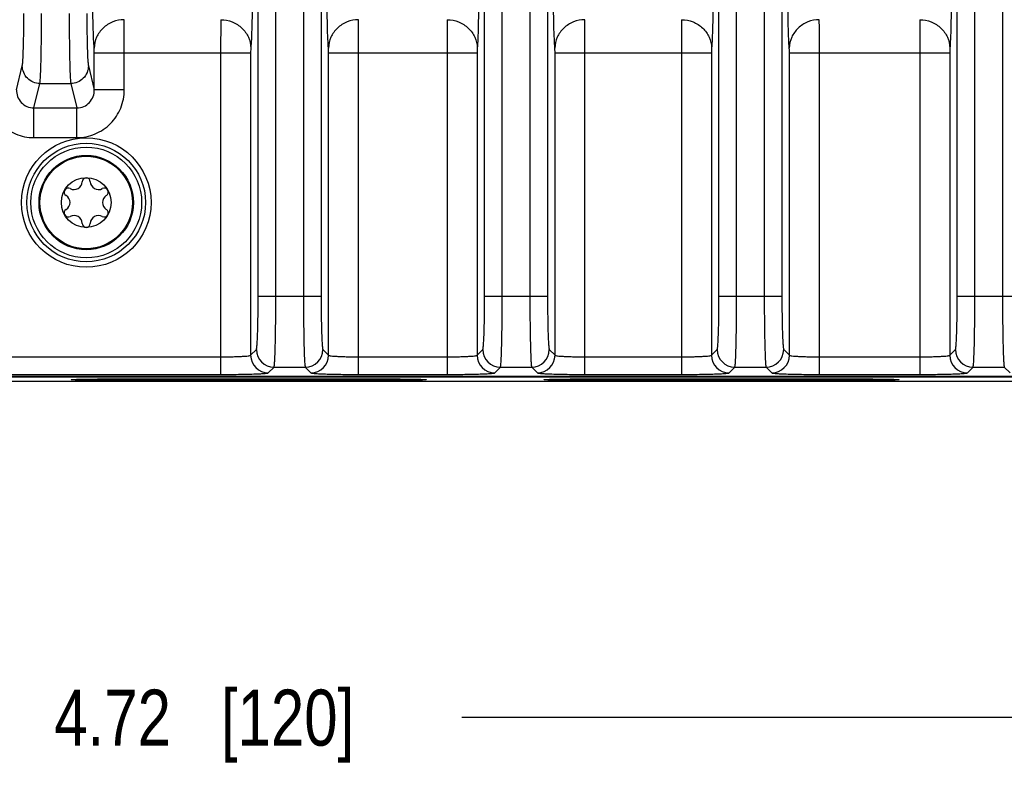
# Model space of a CAD drawing. Header units: inches. Extents: x 0 to 34, y 0 to 22.
# Tile 85 of 133: x 21 to 23.2, y 2.3 to 4. Entities that reach past the tile are written whole.
import ezdxf

# ---------------------------------------------------------------- set-up
doc = ezdxf.new("R2010")
doc.units = ezdxf.units.IN
doc.header["$LTSCALE"] = 1.87
doc.header["$MEASUREMENT"] = 0
doc.layers.get('0').update_dxf_attribs({"linetype": 'CONTINUOUS'})
doc.layers.add('COSMETIC', color=7, linetype='CONTINUOUS')
doc.layers.add('DIMENSIONS', color=7, linetype='CONTINUOUS')
doc.styles.get("Standard").update_dxf_attribs({"font": 'txt', "width": 0.8})
doc.dimstyles.new('DIMSTYLE_1', dxfattribs={"dimtxt": 0.125, "dimasz": 0.18, "dimexe": 0.125, "dimexo": 0.0625, "dimgap": 0.0625, "dimtad": 0, "dimtih": 1, "dimtoh": 1, "dimzin": 4, "dimdsep": 46, "dimtxsty": 'STANDARD', "dimblk": '_FILLED', "dimblk1": '_FILLED', "dimblk2": '_FILLED', "dimcen": 0.09, "dimadec": 0, "dimazin": 0, "dimtp": 0.001, "dimtm": 0.001, "dimtfac": 1, "dimtofl": 0, "dimtmove": 0, "dimatfit": 3, "dimldrblk": '_FILLED', "dimfxl": 1, "dimtolj": 1, "dimtzin": 4, "dimarcsym": 0})
doc.dimstyles.new('DIMSTYLE_2', dxfattribs={"dimtxt": 0.125, "dimasz": 0.18, "dimexe": 0.125, "dimexo": 0.0625, "dimgap": 0.0625, "dimtad": 0, "dimtih": 1, "dimtoh": 1, "dimzin": 4, "dimdsep": 46, "dimtxsty": 'STANDARD', "dimblk": '_FILLED', "dimblk1": '_FILLED', "dimblk2": '_FILLED', "dimcen": 0.09, "dimadec": 0, "dimazin": 0, "dimtp": 0.01, "dimtm": 0.01, "dimtfac": 1, "dimtofl": 0, "dimtmove": 0, "dimatfit": 3, "dimldrblk": '_FILLED', "dimfxl": 1, "dimtolj": 1, "dimtzin": 4, "dimarcsym": 0})

# ---------------------------------------------------------------- blocks, each defined once
blk = doc.blocks.new('_FILLED')
at = {"color": 0, "linetype": 'BYBLOCK'}
blk.add_solid([(0, 0), (-1, 0.174), (-1, -0.174)], dxfattribs=at)
blk = doc.blocks.new('*D12')
at = {"layer": 'DIMENSIONS', "color": 6, "linetype": 'CONTINUOUS'}
for p, q in [((19.0324, 3.7623), (19.0324, 2.3057)), ((23.7568, 3.7623), (23.7568, 2.3057)), ((19.0324, 2.4307), (20.8196, 2.4307)), ((23.7568, 2.4307), (21.9696, 2.4307))]:
    blk.add_line(p, q, dxfattribs=at)
at = {"layer": 'DIMENSIONS', "color": 6, "linetype": 'CONTINUOUS', "xscale": 0.18, "yscale": 0.18, "zscale": 0.18, "rotation": 180}
blk.add_blockref('_FILLED', (19.0324, 2.4307), dxfattribs=at)
at = {"layer": 'DIMENSIONS', "color": 6, "linetype": 'CONTINUOUS', "xscale": 0.18, "yscale": 0.18, "zscale": 0.18}
blk.add_blockref('_FILLED', (23.7568, 2.4307), dxfattribs=at)
at = {"layer": 'DIMENSIONS', "color": 6, "linetype": 'CONTINUOUS', "insert": (21.3946, 2.4932), "char_height": 0.125, "width": 1.025, "attachment_point": 2, "line_spacing_factor": 0.9}
blk.add_mtext('4.72{\\Ftxt.shx;\\W1.000000;\\H0.125000; }[120]', dxfattribs=at)
blk = doc.blocks.new('*D13')
at = {"layer": 'DIMENSIONS', "color": 2, "linetype": 'CONTINUOUS'}
for p, q in [((11.4587, 3.3083), (11.4587, 1.5557)), ((24.3428, 3.2182), (24.3428, 1.5557)), ((11.4587, 1.6807), (17.1758, 1.6807)), ((24.3428, 1.6807), (18.6258, 1.6807))]:
    blk.add_line(p, q, dxfattribs=at)
at = {"layer": 'DIMENSIONS', "color": 2, "linetype": 'CONTINUOUS', "xscale": 0.18, "yscale": 0.18, "zscale": 0.18, "rotation": 180}
blk.add_blockref('_FILLED', (11.4587, 1.6807), dxfattribs=at)
at = {"layer": 'DIMENSIONS', "color": 2, "linetype": 'CONTINUOUS', "xscale": 0.18, "yscale": 0.18, "zscale": 0.18}
blk.add_blockref('_FILLED', (24.3428, 1.6807), dxfattribs=at)
at = {"layer": 'DIMENSIONS', "color": 2, "linetype": 'CONTINUOUS', "insert": (17.9008, 1.7432), "char_height": 0.125, "width": 1.325, "attachment_point": 2, "line_spacing_factor": 0.9}
blk.add_mtext('12.88{\\Ftxt.shx;\\W1.000000;\\H0.125000; }[327.3]', dxfattribs=at)
blk = doc.blocks.new('*D14')
at = {"layer": 'DIMENSIONS', "color": 2, "linetype": 'CONTINUOUS'}
for p, q in [((11.3967, 4.6922), (11.3967, 0.8057)), ((24.3428, 3.2182), (24.3428, 0.8057)), ((11.3967, 0.9307), (17.1448, 0.9307)), ((24.3428, 0.9307), (18.5948, 0.9307))]:
    blk.add_line(p, q, dxfattribs=at)
at = {"layer": 'DIMENSIONS', "color": 2, "linetype": 'CONTINUOUS', "xscale": 0.18, "yscale": 0.18, "zscale": 0.18, "rotation": 180}
blk.add_blockref('_FILLED', (11.3967, 0.9307), dxfattribs=at)
at = {"layer": 'DIMENSIONS', "color": 2, "linetype": 'CONTINUOUS', "xscale": 0.18, "yscale": 0.18, "zscale": 0.18}
blk.add_blockref('_FILLED', (24.3428, 0.9307), dxfattribs=at)
at = {"layer": 'DIMENSIONS', "color": 2, "linetype": 'CONTINUOUS', "insert": (17.8698, 0.9932), "char_height": 0.125, "width": 1.325, "attachment_point": 2, "line_spacing_factor": 0.9}
blk.add_mtext('12.95{\\Ftxt.shx;\\W1.000000;\\H0.125000; }[328.8]', dxfattribs=at)
blk = doc.blocks.new('*D22')
at = {"layer": 'DIMENSIONS', "color": 2, "linetype": 'CONTINUOUS'}
for p, q in [((19.0324, 3.7623), (19.0324, 2.3057)), ((23.7568, 3.7623), (23.7568, 2.3057)), ((19.0324, 2.4307), (20.8196, 2.4307)), ((23.7568, 2.4307), (21.9696, 2.4307))]:
    blk.add_line(p, q, dxfattribs=at)
at = {"layer": 'DIMENSIONS', "color": 2, "linetype": 'CONTINUOUS', "xscale": 0.18, "yscale": 0.18, "zscale": 0.18, "rotation": 180}
blk.add_blockref('_FILLED', (19.0324, 2.4307), dxfattribs=at)
at = {"layer": 'DIMENSIONS', "color": 2, "linetype": 'CONTINUOUS', "xscale": 0.18, "yscale": 0.18, "zscale": 0.18}
blk.add_blockref('_FILLED', (23.7568, 2.4307), dxfattribs=at)
at = {"layer": 'DIMENSIONS', "color": 2, "linetype": 'CONTINUOUS', "insert": (21.3946, 2.4932), "char_height": 0.125, "width": 1.025, "attachment_point": 2, "line_spacing_factor": 0.9}
blk.add_mtext('4.72{\\Ftxt.shx;\\W1.000000;\\H0.125000; }[120]', dxfattribs=at)

msp = doc.modelspace()

# ---------------------------------------------------------------- linework, layer by layer
at = {"color": 7, "linetype": 'CONTINUOUS'}
for p, q in [((21.5149, 3.3703), (21.5149, 6.4601)), ((21.5542, 3.3703), (21.5542, 6.4601)), ((21.616, 6.4601), (21.616, 3.3703)), ((21.6553, 6.4601), (21.6553, 3.3703)), ((22.5429, 3.3703), (22.5429, 6.4601)), ((22.5822, 3.3703), (22.5822, 6.4601)), ((22.644, 6.4601), (22.644, 3.3703)), ((22.6833, 6.4601), (22.6833, 3.3703)), ((23.0744, 3.3703), (23.0744, 6.4601)), ((23.1137, 3.3703), (23.1137, 6.4601)), ((23.1755, 6.4601), (23.1755, 3.3703)), ((22.02, 3.3703), (22.02, 5.8285)), ((22.0593, 3.3703), (22.0593, 5.8285)), ((22.1211, 5.8285), (22.1211, 3.3703)), ((22.1604, 5.8285), (22.1604, 3.3703)), ((21.4315, 3.9883), (21.4312, 3.914)), ((21.9366, 3.9883), (21.9364, 3.914)), ((22.4596, 3.9883), (22.4593, 3.914)), ((22.9911, 3.9883), (22.9908, 3.914)), ((21.1493, 3.914), (21.4981, 3.914)), ((21.1493, 3.8319), (21.1493, 3.914)), ((21.2162, 3.8319), (21.2162, 3.914)), ((21.4312, 3.914), (21.4312, 3.1966)), ((21.4984, 3.9251), (21.4981, 3.914)), ((21.4981, 3.914), (21.4981, 3.2395)), ((21.672, 3.914), (22.0032, 3.914)), ((21.672, 3.2395), (21.672, 3.914)), ((21.7389, 3.1966), (21.7389, 3.914)), ((21.9364, 3.914), (21.9364, 3.1966)), ((22.0035, 3.9251), (22.0032, 3.914)), ((22.0032, 3.914), (22.0032, 3.2395)), ((22.1771, 3.914), (22.5262, 3.914)), ((22.1771, 3.2395), (22.1771, 3.914)), ((22.244, 3.1966), (22.244, 3.914)), ((22.4593, 3.914), (22.4593, 3.1966)), ((22.5264, 3.9251), (22.5262, 3.914)), ((22.5262, 3.914), (22.5262, 3.2395)), ((22.7001, 3.914), (23.0577, 3.914)), ((22.7001, 3.2395), (22.7001, 3.914)), ((22.767, 3.1966), (22.767, 3.914)), ((22.9908, 3.914), (22.9908, 3.1966)), ((23.0579, 3.9251), (23.0577, 3.914)), ((23.0577, 3.914), (23.0577, 3.2395)), ((20.9755, 3.8319), (20.9886, 3.885)), ((21.1362, 3.885), (21.1493, 3.8319)), ((21.0144, 3.7914), (21.028, 3.846)), ((21.028, 3.846), (21.0968, 3.846)), ((21.0968, 3.846), (21.1104, 3.7914)), ((21.2162, 3.8319), (21.1493, 3.8319)), ((21.0144, 3.7914), (21.1104, 3.7914)), ((21.0144, 3.7251), (21.0144, 3.7914)), ((21.1104, 3.7251), (21.1104, 3.7914)), ((21.0144, 3.7251), (21.1104, 3.7251)), ((21.6553, 3.3703), (21.5149, 3.3703)), ((22.1604, 3.3703), (22.02, 3.3703)), ((22.6833, 3.3703), (22.5429, 3.3703)), ((23.2148, 3.3703), (23.0744, 3.3703)), ((21.4981, 3.2395), (21.5109, 3.2523)), ((21.6593, 3.2523), (21.672, 3.2395)), ((22.0032, 3.2395), (22.016, 3.2523)), ((22.1644, 3.2523), (22.1771, 3.2395)), ((22.5262, 3.2395), (22.5389, 3.2523)), ((22.6873, 3.2523), (22.7001, 3.2395)), ((23.0577, 3.2395), (23.0704, 3.2523)), ((20.6666, 3.2359), (21.4312, 3.2359)), ((21.7389, 3.2359), (21.9364, 3.2359)), ((22.244, 3.2359), (22.4593, 3.2359)), ((22.767, 3.2359), (22.9908, 3.2359)), ((21.5375, 3.2002), (21.5502, 3.2129)), ((21.5502, 3.2129), (21.6199, 3.2129)), ((21.6199, 3.2129), (21.6327, 3.2002)), ((22.0426, 3.2002), (22.0553, 3.2129)), ((22.0553, 3.2129), (22.1251, 3.2129)), ((22.1251, 3.2129), (22.1378, 3.2002)), ((22.5655, 3.2002), (22.5783, 3.2129)), ((22.5783, 3.2129), (22.648, 3.2129)), ((22.648, 3.2129), (22.6607, 3.2002)), ((23.097, 3.2002), (23.1098, 3.2129)), ((23.1098, 3.2129), (23.1795, 3.2129)), ((23.1795, 3.2129), (23.1922, 3.2002)), ((12.5547, 3.1931), (24.2326, 3.1931)), ((15.4198, 3.1915), (24.232, 3.1915)), ((20.6666, 3.1966), (21.4312, 3.1966)), ((21.1985, 3.1866), (21.7891, 3.1866)), ((21.1985, 3.1831), (21.1985, 3.1866)), ((21.7389, 3.1966), (21.9364, 3.1966)), ((21.7891, 3.1831), (21.7891, 3.1866)), ((22.244, 3.1966), (22.4593, 3.1966)), ((22.2535, 3.1866), (22.8441, 3.1866)), ((22.2535, 3.1831), (22.2535, 3.1866)), ((22.767, 3.1966), (22.9908, 3.1966)), ((22.8441, 3.1831), (22.8441, 3.1866)), ((24.2428, 3.1807), (15.42, 3.1807)), ((21.7891, 3.1831), (21.1985, 3.1831)), ((22.8441, 3.1831), (22.2535, 3.1831))]:
    msp.add_line(p, q, dxfattribs=at)
for radius in [0.1445, 0.1236, 0.1053, 0.1033, 0.0555]:
    msp.add_circle((21.1313, 3.5802), radius, dxfattribs=at)
for centre, radius, start, end in [((21.1041, 3.6272), 0.0181, 241.6303, 358.3697), ((21.1313, 3.6265), 0.00906, 1.6303, 178.3697), ((21.1585, 3.6272), 0.0181, 181.6303, 298.3697), ((21.0912, 3.6033), 0.00906, 61.6303, 238.3697), ((21.1714, 3.6033), 0.00906, 301.6303, 118.3697), ((21.077, 3.5802), 0.0181, 301.6303, 58.3697), ((21.1856, 3.5802), 0.0181, 121.6303, 238.3697), ((21.0912, 3.5571), 0.00906, 121.6303, 298.3697), ((21.1714, 3.5571), 0.00906, 241.6303, 58.3697), ((21.1041, 3.5332), 0.0181, 1.6303, 118.3697), ((21.1585, 3.5332), 0.0181, 61.6303, 178.3697), ((21.1313, 3.5339), 0.00906, 181.6303, 358.3697), ((21.5503, 3.2523), 0.0394, 180.0842, 269.9158), ((21.6199, 3.2523), 0.0394, 270.0842, 359.9158), ((22.0554, 3.2523), 0.0394, 180.0842, 269.9158), ((22.125, 3.2523), 0.0394, 270.0842, 359.9158), ((22.5783, 3.2523), 0.0394, 180.0842, 269.9158), ((22.6479, 3.2523), 0.0394, 270.0842, 359.9158), ((23.1098, 3.2523), 0.0394, 180.0842, 269.9158), ((21.5375, 3.2396), 0.0394, 180.0842, 269.9158), ((21.6326, 3.2396), 0.0394, 270.0842, 359.9158), ((22.0427, 3.2396), 0.0394, 180.0842, 269.9158), ((22.1377, 3.2396), 0.0394, 270.0842, 359.9158), ((22.5656, 3.2396), 0.0394, 180.0842, 269.9158), ((22.6607, 3.2396), 0.0394, 270.0842, 359.9158), ((23.0971, 3.2396), 0.0394, 180.0842, 269.9158)]:
    msp.add_arc(centre, radius, start, end, dxfattribs=at)
for points, knots in [([(21.1491, 3.9251), (21.1484, 3.9316), (21.1476, 3.9481), (21.1462, 3.9906), (21.1457, 4.0527), (21.1462, 4.1148), (21.1476, 4.1573), (21.1484, 4.1737), (21.1491, 4.1802)], [0, 0, 0, 0, 0.076843, 0.193551, 0.5, 0.806448, 0.923156, 1, 1, 1, 1]), ([(21.4984, 4.1802), (21.4991, 4.1737), (21.4999, 4.1573), (21.5013, 4.1148), (21.5018, 4.0527), (21.5013, 3.9906), (21.4999, 3.9481), (21.4991, 3.9316), (21.4984, 3.9251)], [0, 0, 0, 0, 0.076844, 0.193552, 0.5, 0.806449, 0.923156, 1, 1, 1, 1]), ([(21.6718, 3.9251), (21.6711, 3.9316), (21.6702, 3.9481), (21.6689, 3.9906), (21.6684, 4.0527), (21.6689, 4.1148), (21.6702, 4.1573), (21.6711, 4.1737), (21.6718, 4.1802)], [0, 0, 0, 0, 0.076843, 0.193551, 0.5, 0.806448, 0.923156, 1, 1, 1, 1]), ([(22.0035, 4.1802), (22.0042, 4.1737), (22.005, 4.1573), (22.0064, 4.1148), (22.0069, 4.0527), (22.0064, 3.9906), (22.005, 3.9481), (22.0042, 3.9316), (22.0035, 3.9251)], [0, 0, 0, 0, 0.076844, 0.193552, 0.5, 0.806449, 0.923156, 1, 1, 1, 1]), ([(22.1769, 3.9251), (22.1762, 3.9316), (22.1754, 3.9481), (22.174, 3.9906), (22.1735, 4.0527), (22.174, 4.1148), (22.1754, 4.1573), (22.1762, 4.1737), (22.1769, 4.1802)], [0, 0, 0, 0, 0.076843, 0.193551, 0.5, 0.806448, 0.923156, 1, 1, 1, 1]), ([(22.5264, 4.1802), (22.5271, 4.1737), (22.528, 4.1573), (22.5293, 4.1148), (22.5298, 4.0527), (22.5293, 3.9906), (22.528, 3.9481), (22.5271, 3.9316), (22.5264, 3.9251)], [0, 0, 0, 0, 0.076844, 0.193552, 0.5, 0.806449, 0.923156, 1, 1, 1, 1]), ([(22.6998, 3.9251), (22.6991, 3.9316), (22.6983, 3.9481), (22.6969, 3.9906), (22.6964, 4.0527), (22.6969, 4.1148), (22.6983, 4.1573), (22.6991, 4.1737), (22.6998, 4.1802)], [0, 0, 0, 0, 0.076843, 0.193551, 0.5, 0.806448, 0.923156, 1, 1, 1, 1]), ([(23.0579, 4.1802), (23.0586, 4.1737), (23.0594, 4.1573), (23.0608, 4.1148), (23.0613, 4.0527), (23.0608, 3.9906), (23.0595, 3.9481), (23.0586, 3.9316), (23.0579, 3.9251)], [0, 0, 0, 0, 0.076844, 0.193552, 0.5, 0.806449, 0.923156, 1, 1, 1, 1]), ([(20.9886, 3.885), (20.989, 3.8865), (20.9895, 3.8909), (20.9905, 3.9041), (20.9913, 3.9277), (20.992, 3.9623), (20.9922, 3.9881), (20.9922, 4.0019)], [0, 0, 0, 0, 0.04137, 0.113093, 0.337922, 0.646502, 1, 1, 1, 1]), ([(21.028, 3.846), (21.0284, 3.8481), (21.0288, 3.8539), (21.0299, 3.8715), (21.0307, 3.9029), (21.0314, 3.9491), (21.0315, 3.9835), (21.0315, 4.0019)], [0, 0, 0, 0, 0.041184, 0.112842, 0.337707, 0.646385, 1, 1, 1, 1]), ([(21.0933, 4.0019), (21.0933, 3.9835), (21.0934, 3.9491), (21.0941, 3.903), (21.0949, 3.8715), (21.096, 3.8539), (21.0964, 3.8481), (21.0968, 3.846)], [0, 0, 0, 0, 0.353557, 0.662253, 0.887147, 0.958812, 1, 1, 1, 1]), ([(21.1326, 4.0019), (21.1326, 3.9881), (21.1328, 3.9623), (21.1335, 3.9277), (21.1343, 3.9041), (21.1353, 3.8909), (21.1358, 3.8865), (21.1362, 3.885)], [0, 0, 0, 0, 0.35344, 0.66204, 0.886899, 0.958626, 1, 1, 1, 1]), ([(21.216, 3.9883), (21.2073, 3.9882), (21.19, 3.9848), (21.1679, 3.9709), (21.1529, 3.95), (21.1492, 3.9333), (21.1491, 3.9251)], [0, 0, 0, 0, 0.256111, 0.509215, 0.756946, 1, 1, 1, 1]), ([(21.2162, 3.914), (21.2162, 3.922), (21.2162, 3.9467), (21.2162, 3.9715), (21.216, 3.9883)], [0, 0, 0, 0, 0.321753, 1, 1, 1, 1]), ([(21.4315, 3.9883), (21.4402, 3.9882), (21.4575, 3.9848), (21.4795, 3.9709), (21.4946, 3.95), (21.4983, 3.9333), (21.4984, 3.9251)], [0, 0, 0, 0, 0.256111, 0.509215, 0.756946, 1, 1, 1, 1]), ([(21.7386, 3.9883), (21.73, 3.9882), (21.7127, 3.9848), (21.6906, 3.9709), (21.6756, 3.95), (21.6719, 3.9333), (21.6718, 3.9251)], [0, 0, 0, 0, 0.256111, 0.509215, 0.756946, 1, 1, 1, 1]), ([(21.7389, 3.914), (21.7389, 3.922), (21.7389, 3.9467), (21.7389, 3.9715), (21.7386, 3.9883)], [0, 0, 0, 0, 0.321753, 1, 1, 1, 1]), ([(21.9366, 3.9883), (21.9453, 3.9882), (21.9626, 3.9848), (21.9846, 3.9709), (21.9997, 3.95), (22.0034, 3.9333), (22.0035, 3.9251)], [0, 0, 0, 0, 0.256111, 0.509215, 0.756946, 1, 1, 1, 1]), ([(22.2438, 3.9883), (22.2351, 3.9882), (22.2178, 3.9848), (22.1957, 3.9709), (22.1807, 3.95), (22.177, 3.9333), (22.1769, 3.9251)], [0, 0, 0, 0, 0.256111, 0.509215, 0.756946, 1, 1, 1, 1]), ([(22.244, 3.914), (22.244, 3.922), (22.244, 3.9467), (22.244, 3.9715), (22.2438, 3.9883)], [0, 0, 0, 0, 0.321753, 1, 1, 1, 1]), ([(22.4596, 3.9883), (22.4682, 3.9882), (22.4855, 3.9848), (22.5076, 3.9709), (22.5226, 3.95), (22.5263, 3.9333), (22.5264, 3.9251)], [0, 0, 0, 0, 0.256111, 0.509215, 0.756946, 1, 1, 1, 1]), ([(22.7667, 3.9883), (22.758, 3.9882), (22.7407, 3.9848), (22.7187, 3.9709), (22.7036, 3.95), (22.6999, 3.9333), (22.6998, 3.9251)], [0, 0, 0, 0, 0.256111, 0.509215, 0.756946, 1, 1, 1, 1]), ([(22.767, 3.914), (22.767, 3.922), (22.7669, 3.9467), (22.7669, 3.9715), (22.7667, 3.9883)], [0, 0, 0, 0, 0.321753, 1, 1, 1, 1]), ([(22.9911, 3.9883), (22.9997, 3.9882), (23.017, 3.9848), (23.0391, 3.9709), (23.0541, 3.95), (23.0578, 3.9333), (23.0579, 3.9251)], [0, 0, 0, 0, 0.256111, 0.509215, 0.756946, 1, 1, 1, 1]), ([(21.1493, 3.914), (21.1493, 3.9152), (21.1493, 3.9189), (21.1493, 3.9226), (21.1491, 3.9251)], [0, 0, 0, 0, 0.321678, 1, 1, 1, 1]), ([(21.672, 3.914), (21.672, 3.9152), (21.672, 3.9189), (21.672, 3.9226), (21.6718, 3.9251)], [0, 0, 0, 0, 0.321678, 1, 1, 1, 1]), ([(22.1771, 3.914), (22.1771, 3.9152), (22.1771, 3.9189), (22.1771, 3.9226), (22.1769, 3.9251)], [0, 0, 0, 0, 0.321678, 1, 1, 1, 1]), ([(22.7001, 3.914), (22.7001, 3.9152), (22.7, 3.9189), (22.7, 3.9226), (22.6998, 3.9251)], [0, 0, 0, 0, 0.321678, 1, 1, 1, 1]), ([(21.028, 3.846), (21.018, 3.846), (20.9972, 3.8543), (20.9887, 3.875), (20.9886, 3.885)], [0, 0, 0, 0, 0.501635, 1, 1, 1, 1]), ([(21.1362, 3.885), (21.1361, 3.875), (21.1276, 3.8543), (21.1068, 3.846), (21.0968, 3.846)], [0, 0, 0, 0, 0.498378, 1, 1, 1, 1]), ([(20.9086, 3.8319), (20.9086, 3.8181), (20.914, 3.7901), (20.9374, 3.7546), (20.9726, 3.7307), (21.0006, 3.7251), (21.0144, 3.7251)], [0, 0, 0, 0, 0.250075, 0.50005, 0.750001, 1, 1, 1, 1]), ([(20.9755, 3.8319), (20.9754, 3.8268), (20.9772, 3.8164), (20.9855, 3.8029), (20.9986, 3.7935), (21.0092, 3.7914), (21.0144, 3.7914)], [0, 0, 0, 0, 0.247143, 0.496329, 0.747717, 1, 1, 1, 1]), ([(21.1104, 3.7251), (21.1242, 3.7251), (21.1522, 3.7307), (21.1874, 3.7546), (21.2108, 3.7901), (21.2162, 3.8181), (21.2162, 3.8319)], [0, 0, 0, 0, 0.250003, 0.499951, 0.749924, 1, 1, 1, 1]), ([(21.1104, 3.7914), (21.1156, 3.7914), (21.1262, 3.7935), (21.1393, 3.8029), (21.1476, 3.8164), (21.1494, 3.8268), (21.1493, 3.8319)], [0, 0, 0, 0, 0.252287, 0.503672, 0.752857, 1, 1, 1, 1]), ([(21.5109, 3.2523), (21.5111, 3.2525), (21.5114, 3.2536), (21.5117, 3.2555), (21.5121, 3.2586), (21.5126, 3.2647), (21.5132, 3.2747), (21.5138, 3.2892), (21.5142, 3.3067), (21.5147, 3.3341), (21.5149, 3.3555), (21.5149, 3.3703)], [0, 0, 0, 0, 0.008604, 0.025967, 0.052176, 0.087054, 0.181481, 0.305903, 0.455824, 0.625684, 1, 1, 1, 1]), ([(21.5502, 3.2129), (21.5505, 3.2133), (21.5507, 3.2147), (21.5511, 3.2173), (21.5514, 3.2214), (21.552, 3.2295), (21.5525, 3.2429), (21.5531, 3.2622), (21.5536, 3.2856), (21.5541, 3.322), (21.5542, 3.3506), (21.5542, 3.3703)], [0, 0, 0, 0, 0.008329, 0.02557, 0.051712, 0.086556, 0.180988, 0.305477, 0.455483, 0.625443, 1, 1, 1, 1]), ([(21.616, 3.3703), (21.616, 3.3506), (21.6161, 3.322), (21.6166, 3.2856), (21.617, 3.2622), (21.6176, 3.2429), (21.6182, 3.2295), (21.6187, 3.2214), (21.6191, 3.2173), (21.6195, 3.2147), (21.6197, 3.2133), (21.6199, 3.2129)], [0, 0, 0, 0, 0.374557, 0.544517, 0.694523, 0.819012, 0.913444, 0.948288, 0.97443, 0.991671, 1, 1, 1, 1]), ([(21.6553, 3.3703), (21.6553, 3.3555), (21.6554, 3.3341), (21.6559, 3.3067), (21.6564, 3.2892), (21.657, 3.2747), (21.6575, 3.2647), (21.6581, 3.2586), (21.6584, 3.2555), (21.6588, 3.2536), (21.659, 3.2525), (21.6593, 3.2523)], [0, 0, 0, 0, 0.374316, 0.544176, 0.694097, 0.818519, 0.912946, 0.947824, 0.974033, 0.991396, 1, 1, 1, 1]), ([(22.016, 3.2523), (22.0162, 3.2525), (22.0165, 3.2536), (22.0169, 3.2555), (22.0172, 3.2586), (22.0177, 3.2647), (22.0183, 3.2747), (22.0189, 3.2892), (22.0194, 3.3067), (22.0198, 3.3341), (22.02, 3.3555), (22.02, 3.3703)], [0, 0, 0, 0, 0.008604, 0.025967, 0.052176, 0.087054, 0.181481, 0.305903, 0.455824, 0.625684, 1, 1, 1, 1]), ([(22.0553, 3.2129), (22.0556, 3.2133), (22.0558, 3.2147), (22.0562, 3.2173), (22.0565, 3.2214), (22.0571, 3.2295), (22.0576, 3.2429), (22.0582, 3.2622), (22.0587, 3.2856), (22.0592, 3.322), (22.0593, 3.3506), (22.0593, 3.3703)], [0, 0, 0, 0, 0.008329, 0.02557, 0.051712, 0.086556, 0.180988, 0.305477, 0.455483, 0.625443, 1, 1, 1, 1]), ([(22.1211, 3.3703), (22.1211, 3.3506), (22.1212, 3.322), (22.1217, 3.2856), (22.1222, 3.2622), (22.1227, 3.2429), (22.1233, 3.2295), (22.1238, 3.2214), (22.1242, 3.2173), (22.1246, 3.2147), (22.1248, 3.2133), (22.1251, 3.2129)], [0, 0, 0, 0, 0.374557, 0.544517, 0.694523, 0.819012, 0.913444, 0.948288, 0.97443, 0.991671, 1, 1, 1, 1]), ([(22.1604, 3.3703), (22.1604, 3.3555), (22.1606, 3.3341), (22.161, 3.3067), (22.1615, 3.2892), (22.1621, 3.2747), (22.1626, 3.2647), (22.1632, 3.2586), (22.1635, 3.2555), (22.1639, 3.2536), (22.1642, 3.2525), (22.1644, 3.2523)], [0, 0, 0, 0, 0.374316, 0.544176, 0.694097, 0.818519, 0.912946, 0.947824, 0.974033, 0.991396, 1, 1, 1, 1]), ([(22.5389, 3.2523), (22.5392, 3.2525), (22.5394, 3.2536), (22.5398, 3.2555), (22.5401, 3.2586), (22.5407, 3.2647), (22.5412, 3.2747), (22.5418, 3.2892), (22.5423, 3.3067), (22.5428, 3.3341), (22.5429, 3.3555), (22.5429, 3.3703)], [0, 0, 0, 0, 0.008604, 0.025967, 0.052176, 0.087054, 0.181481, 0.305903, 0.455824, 0.625684, 1, 1, 1, 1]), ([(22.5783, 3.2129), (22.5785, 3.2133), (22.5787, 3.2147), (22.5791, 3.2173), (22.5795, 3.2214), (22.58, 3.2295), (22.5806, 3.2429), (22.5812, 3.2622), (22.5816, 3.2856), (22.5821, 3.322), (22.5822, 3.3506), (22.5822, 3.3703)], [0, 0, 0, 0, 0.008329, 0.02557, 0.051712, 0.086556, 0.180988, 0.305477, 0.455483, 0.625443, 1, 1, 1, 1]), ([(22.644, 3.3703), (22.644, 3.3506), (22.6441, 3.322), (22.6446, 3.2856), (22.6451, 3.2622), (22.6457, 3.2429), (22.6462, 3.2295), (22.6468, 3.2214), (22.6471, 3.2173), (22.6475, 3.2147), (22.6477, 3.2133), (22.648, 3.2129)], [0, 0, 0, 0, 0.374557, 0.544517, 0.694523, 0.819012, 0.913444, 0.948288, 0.97443, 0.991671, 1, 1, 1, 1]), ([(22.6833, 3.3703), (22.6833, 3.3555), (22.6835, 3.3341), (22.684, 3.3067), (22.6844, 3.2892), (22.685, 3.2747), (22.6856, 3.2647), (22.6861, 3.2586), (22.6865, 3.2555), (22.6868, 3.2536), (22.6871, 3.2525), (22.6873, 3.2523)], [0, 0, 0, 0, 0.374316, 0.544176, 0.694097, 0.818519, 0.912946, 0.947824, 0.974033, 0.991396, 1, 1, 1, 1]), ([(23.0704, 3.2523), (23.0707, 3.2525), (23.0709, 3.2536), (23.0713, 3.2555), (23.0716, 3.2586), (23.0722, 3.2647), (23.0727, 3.2747), (23.0733, 3.2892), (23.0738, 3.3067), (23.0743, 3.3341), (23.0744, 3.3555), (23.0744, 3.3703)], [0, 0, 0, 0, 0.008604, 0.025967, 0.052176, 0.087054, 0.181481, 0.305903, 0.455824, 0.625684, 1, 1, 1, 1]), ([(23.1098, 3.2129), (23.11, 3.2133), (23.1102, 3.2147), (23.1106, 3.2173), (23.111, 3.2214), (23.1115, 3.2295), (23.1121, 3.2429), (23.1127, 3.2622), (23.1131, 3.2856), (23.1136, 3.322), (23.1137, 3.3506), (23.1137, 3.3703)], [0, 0, 0, 0, 0.008329, 0.02557, 0.051712, 0.086556, 0.180988, 0.305477, 0.455483, 0.625443, 1, 1, 1, 1]), ([(23.1755, 3.3703), (23.1755, 3.3506), (23.1756, 3.322), (23.1761, 3.2856), (23.1766, 3.2622), (23.1772, 3.2429), (23.1777, 3.2295), (23.1783, 3.2214), (23.1786, 3.2173), (23.179, 3.2147), (23.1792, 3.2133), (23.1795, 3.2129)], [0, 0, 0, 0, 0.374557, 0.544517, 0.694523, 0.819012, 0.913444, 0.948288, 0.97443, 0.991671, 1, 1, 1, 1]), ([(21.4312, 3.2359), (21.4396, 3.2359), (21.4518, 3.236), (21.4672, 3.2365), (21.4772, 3.2369), (21.4854, 3.2374), (21.4918, 3.2379), (21.4955, 3.2387), (21.4978, 3.239), (21.4981, 3.2395)], [0, 0, 0, 0, 0.373447, 0.54299, 0.692643, 0.816964, 0.91148, 0.97293, 1, 1, 1, 1]), ([(21.672, 3.2395), (21.6723, 3.239), (21.6746, 3.2387), (21.6784, 3.2379), (21.6848, 3.2374), (21.693, 3.2369), (21.7029, 3.2365), (21.7184, 3.236), (21.7306, 3.2359), (21.7389, 3.2359)], [0, 0, 0, 0, 0.027052, 0.088466, 0.182908, 0.307182, 0.456838, 0.626375, 1, 1, 1, 1]), ([(21.9364, 3.2359), (21.9447, 3.2359), (21.9569, 3.236), (21.9724, 3.2365), (21.9823, 3.2369), (21.9905, 3.2374), (21.9969, 3.2379), (22.0006, 3.2387), (22.0029, 3.239), (22.0032, 3.2395)], [0, 0, 0, 0, 0.373447, 0.54299, 0.692643, 0.816964, 0.91148, 0.97293, 1, 1, 1, 1]), ([(22.1771, 3.2395), (22.1775, 3.239), (22.1797, 3.2387), (22.1835, 3.2379), (22.1899, 3.2374), (22.1981, 3.2369), (22.208, 3.2365), (22.2235, 3.236), (22.2357, 3.2359), (22.244, 3.2359)], [0, 0, 0, 0, 0.027052, 0.088466, 0.182908, 0.307182, 0.456838, 0.626375, 1, 1, 1, 1]), ([(22.4593, 3.2359), (22.4676, 3.2359), (22.4798, 3.236), (22.4953, 3.2365), (22.5052, 3.2369), (22.5134, 3.2374), (22.5198, 3.2379), (22.5236, 3.2387), (22.5259, 3.239), (22.5262, 3.2395)], [0, 0, 0, 0, 0.373447, 0.54299, 0.692643, 0.816964, 0.91148, 0.97293, 1, 1, 1, 1]), ([(22.7001, 3.2395), (22.7004, 3.239), (22.7027, 3.2387), (22.7064, 3.2379), (22.7128, 3.2374), (22.721, 3.2369), (22.7309, 3.2365), (22.7464, 3.236), (22.7586, 3.2359), (22.767, 3.2359)], [0, 0, 0, 0, 0.027052, 0.088466, 0.182908, 0.307182, 0.456838, 0.626375, 1, 1, 1, 1]), ([(22.9908, 3.2359), (22.9991, 3.2359), (23.0113, 3.236), (23.0268, 3.2365), (23.0367, 3.2369), (23.0449, 3.2374), (23.0513, 3.2379), (23.0551, 3.2387), (23.0573, 3.239), (23.0577, 3.2395)], [0, 0, 0, 0, 0.373447, 0.54299, 0.692643, 0.816964, 0.91148, 0.97293, 1, 1, 1, 1]), ([(21.0979, 3.1849), (21.098, 3.1849), (21.0982, 3.185), (21.0987, 3.185), (21.0993, 3.1851), (21.1002, 3.1852), (21.1014, 3.1853), (21.1034, 3.1854), (21.1064, 3.1855), (21.1107, 3.1857), (21.1158, 3.1858), (21.1217, 3.186), (21.1283, 3.1861), (21.1355, 3.1862), (21.1464, 3.1863), (21.161, 3.1865), (21.1794, 3.1866), (21.1921, 3.1866), (21.1985, 3.1866)], [0, 0, 0, 0, 0.002196, 0.006655, 0.01343, 0.022517, 0.033902, 0.04756, 0.081568, 0.124221, 0.175122, 0.233812, 0.299744, 0.372247, 0.450583, 0.622176, 0.808403, 1, 1, 1, 1]), ([(21.4312, 3.1966), (21.4445, 3.1966), (21.4638, 3.1967), (21.4884, 3.1971), (21.5042, 3.1976), (21.5172, 3.1981), (21.5262, 3.1986), (21.5317, 3.1991), (21.5345, 3.1994), (21.5363, 3.1997), (21.5373, 3.1999), (21.5375, 3.2002)], [0, 0, 0, 0, 0.374119, 0.543968, 0.693877, 0.818356, 0.912859, 0.947756, 0.973996, 0.991383, 1, 1, 1, 1]), ([(21.6327, 3.2002), (21.6329, 3.1999), (21.6339, 3.1997), (21.6356, 3.1994), (21.6384, 3.1991), (21.6439, 3.1986), (21.6529, 3.1981), (21.666, 3.1976), (21.6817, 3.1971), (21.7063, 3.1967), (21.7256, 3.1966), (21.7389, 3.1966)], [0, 0, 0, 0, 0.008597, 0.025964, 0.052179, 0.087061, 0.18149, 0.305911, 0.455827, 0.625676, 1, 1, 1, 1]), ([(21.7891, 3.1866), (21.7955, 3.1866), (21.8082, 3.1866), (21.8266, 3.1865), (21.8412, 3.1863), (21.852, 3.1862), (21.8593, 3.1861), (21.8659, 3.186), (21.8718, 3.1858), (21.8769, 3.1857), (21.8812, 3.1855), (21.8842, 3.1854), (21.8862, 3.1853), (21.8874, 3.1852), (21.8883, 3.1851), (21.8889, 3.185), (21.8894, 3.185), (21.8896, 3.1849), (21.8897, 3.1849)], [0, 0, 0, 0, 0.191485, 0.377712, 0.549356, 0.627699, 0.700206, 0.766149, 0.82485, 0.87576, 0.918419, 0.952432, 0.966093, 0.97748, 0.986569, 0.993344, 0.997804, 1, 1, 1, 1]), ([(21.9364, 3.1966), (21.9496, 3.1966), (21.9689, 3.1967), (21.9935, 3.1971), (22.0093, 3.1976), (22.0224, 3.1981), (22.0314, 3.1986), (22.0368, 3.1991), (22.0396, 3.1994), (22.0414, 3.1997), (22.0424, 3.1999), (22.0426, 3.2002)], [0, 0, 0, 0, 0.374119, 0.543968, 0.693877, 0.818356, 0.912859, 0.947756, 0.973996, 0.991383, 1, 1, 1, 1]), ([(22.1378, 3.2002), (22.138, 3.1999), (22.139, 3.1997), (22.1407, 3.1994), (22.1435, 3.1991), (22.149, 3.1986), (22.158, 3.1981), (22.1711, 3.1976), (22.1868, 3.1971), (22.2115, 3.1967), (22.2308, 3.1966), (22.244, 3.1966)], [0, 0, 0, 0, 0.008597, 0.025964, 0.052179, 0.087061, 0.18149, 0.305911, 0.455827, 0.625676, 1, 1, 1, 1]), ([(22.1529, 3.1849), (22.153, 3.1849), (22.1532, 3.185), (22.1537, 3.185), (22.1543, 3.1851), (22.1552, 3.1852), (22.1564, 3.1853), (22.1584, 3.1854), (22.1614, 3.1855), (22.1657, 3.1857), (22.1708, 3.1858), (22.1767, 3.186), (22.1833, 3.1861), (22.1905, 3.1862), (22.2014, 3.1863), (22.216, 3.1865), (22.2344, 3.1866), (22.2471, 3.1866), (22.2535, 3.1866)], [0, 0, 0, 0, 0.002196, 0.006655, 0.01343, 0.022517, 0.033902, 0.04756, 0.081568, 0.124221, 0.175122, 0.233812, 0.299744, 0.372247, 0.450583, 0.622176, 0.808403, 1, 1, 1, 1]), ([(22.4593, 3.1966), (22.4726, 3.1966), (22.4919, 3.1967), (22.5165, 3.1971), (22.5322, 3.1976), (22.5453, 3.1981), (22.5543, 3.1986), (22.5598, 3.1991), (22.5626, 3.1994), (22.5643, 3.1997), (22.5653, 3.1999), (22.5655, 3.2002)], [0, 0, 0, 0, 0.374119, 0.543968, 0.693877, 0.818356, 0.912859, 0.947756, 0.973996, 0.991383, 1, 1, 1, 1]), ([(22.6607, 3.2002), (22.6609, 3.1999), (22.6619, 3.1997), (22.6637, 3.1994), (22.6665, 3.1991), (22.6719, 3.1986), (22.6809, 3.1981), (22.694, 3.1976), (22.7098, 3.1971), (22.7344, 3.1967), (22.7537, 3.1966), (22.767, 3.1966)], [0, 0, 0, 0, 0.008597, 0.025964, 0.052179, 0.087061, 0.18149, 0.305911, 0.455827, 0.625676, 1, 1, 1, 1]), ([(22.8441, 3.1866), (22.8505, 3.1866), (22.8632, 3.1866), (22.8816, 3.1865), (22.8962, 3.1863), (22.907, 3.1862), (22.9143, 3.1861), (22.9209, 3.186), (22.9268, 3.1858), (22.9319, 3.1857), (22.9362, 3.1855), (22.9392, 3.1854), (22.9412, 3.1853), (22.9424, 3.1852), (22.9433, 3.1851), (22.9439, 3.185), (22.9444, 3.185), (22.9446, 3.1849), (22.9447, 3.1849)], [0, 0, 0, 0, 0.191485, 0.377712, 0.549356, 0.627699, 0.700206, 0.766149, 0.82485, 0.87576, 0.918419, 0.952432, 0.966093, 0.97748, 0.986569, 0.993344, 0.997804, 1, 1, 1, 1]), ([(22.9908, 3.1966), (23.0041, 3.1966), (23.0233, 3.1967), (23.048, 3.1971), (23.0637, 3.1976), (23.0768, 3.1981), (23.0858, 3.1986), (23.0913, 3.1991), (23.0941, 3.1994), (23.0958, 3.1997), (23.0968, 3.1999), (23.097, 3.2002)], [0, 0, 0, 0, 0.374119, 0.543968, 0.693877, 0.818356, 0.912859, 0.947756, 0.973996, 0.991383, 1, 1, 1, 1]), ([(21.1985, 3.1831), (21.192, 3.1831), (21.179, 3.1831), (21.1602, 3.1832), (21.1429, 3.1833), (21.1297, 3.1835), (21.1204, 3.1837), (21.1146, 3.1839), (21.1095, 3.184), (21.1054, 3.1842), (21.1025, 3.1843), (21.1007, 3.1844), (21.0997, 3.1845), (21.0988, 3.1846), (21.0984, 3.1846), (21.0979, 3.1848), (21.0979, 3.1849)], [0, 0, 0, 0, 0.195713, 0.385699, 0.560087, 0.712382, 0.778424, 0.836772, 0.886864, 0.928224, 0.96045, 0.973035, 0.983227, 0.991006, 0.996364, 1, 1, 1, 1]), ([(21.8897, 3.1849), (21.8897, 3.1848), (21.8892, 3.1846), (21.8888, 3.1846), (21.8879, 3.1845), (21.8869, 3.1844), (21.8851, 3.1843), (21.8822, 3.1842), (21.878, 3.184), (21.873, 3.1839), (21.8672, 3.1837), (21.8579, 3.1835), (21.8447, 3.1833), (21.8274, 3.1832), (21.8086, 3.1831), (21.7956, 3.1831), (21.7891, 3.1831)], [0, 0, 0, 0, 0.003636, 0.008992, 0.01677, 0.02696, 0.039544, 0.071764, 0.113118, 0.163201, 0.221538, 0.287569, 0.439852, 0.614192, 0.804174, 1, 1, 1, 1]), ([(22.2535, 3.1831), (22.247, 3.1831), (22.234, 3.1831), (22.2152, 3.1832), (22.1979, 3.1833), (22.1847, 3.1835), (22.1754, 3.1837), (22.1696, 3.1839), (22.1645, 3.184), (22.1604, 3.1842), (22.1575, 3.1843), (22.1557, 3.1844), (22.1547, 3.1845), (22.1538, 3.1846), (22.1534, 3.1846), (22.1529, 3.1848), (22.1529, 3.1849)], [0, 0, 0, 0, 0.195713, 0.385699, 0.560087, 0.712382, 0.778424, 0.836772, 0.886864, 0.928224, 0.96045, 0.973035, 0.983227, 0.991006, 0.996364, 1, 1, 1, 1]), ([(22.9447, 3.1849), (22.9447, 3.1848), (22.9442, 3.1846), (22.9438, 3.1846), (22.9429, 3.1845), (22.9419, 3.1844), (22.9401, 3.1843), (22.9372, 3.1842), (22.933, 3.184), (22.928, 3.1839), (22.9222, 3.1837), (22.9129, 3.1835), (22.8997, 3.1833), (22.8824, 3.1832), (22.8636, 3.1831), (22.8506, 3.1831), (22.8441, 3.1831)], [0, 0, 0, 0, 0.003636, 0.008992, 0.01677, 0.02696, 0.039544, 0.071764, 0.113118, 0.163201, 0.221538, 0.287569, 0.439852, 0.614192, 0.804174, 1, 1, 1, 1])]:
    msp.add_open_spline(points, degree=3, knots=knots, dxfattribs=at)
at = {"layer": 'COSMETIC', "color": 7, "linetype": 'CONTINUOUS'}
msp.add_circle((21.1313, 3.5802), 0.1323, dxfattribs=at)

# ---------------------------------------------------------------- dimensions: what is measured, and where the dimension line sits
at = {"layer": 'DIMENSIONS', "color": 2, "linetype": 'CONTINUOUS'}
for base, p1, p2, dimstyle, picture, middle in [((11.3967, 0.9307), (24.3428, 3.2807), (11.3967, 4.7547), 'DIMSTYLE_2', '*D14', (17.8698, 0.9307)), ((19.0324, 2.4307), (23.7568, 3.8248), (19.0324, 3.8248), 'DIMSTYLE_1', '*D22', (21.3946, 2.4307))]:
    dim = msp.add_linear_dim(base=base, p1=p1, p2=p2, angle=180, dimstyle=dimstyle, dxfattribs=at)
    dim.commit()
    dim.dimension.update_dxf_attribs({"geometry": picture, "text_midpoint": middle, "dimtype": 160})
at = {"layer": 'DIMENSIONS', "color": 6, "linetype": 'CONTINUOUS'}
dim = msp.add_linear_dim(base=(23.7568, 2.4307), p1=(19.0324, 3.8248), p2=(23.7568, 3.8248), dimstyle='DIMSTYLE_2', dxfattribs=at)
dim.commit()
dim.dimension.update_dxf_attribs({"geometry": '*D12', "text_midpoint": (21.3946, 2.4307), "dimtype": 160})
at = {"layer": 'DIMENSIONS', "color": 2, "linetype": 'CONTINUOUS'}
dim = msp.add_linear_dim(base=(24.3428, 1.6807), p1=(11.4587, 3.3708), p2=(24.3428, 3.2807), dimstyle='DIMSTYLE_2', dxfattribs=at)
dim.commit()
dim.dimension.update_dxf_attribs({"geometry": '*D13', "text_midpoint": (17.9008, 1.6807), "dimtype": 160})

doc.saveas('drawing.dxf')
